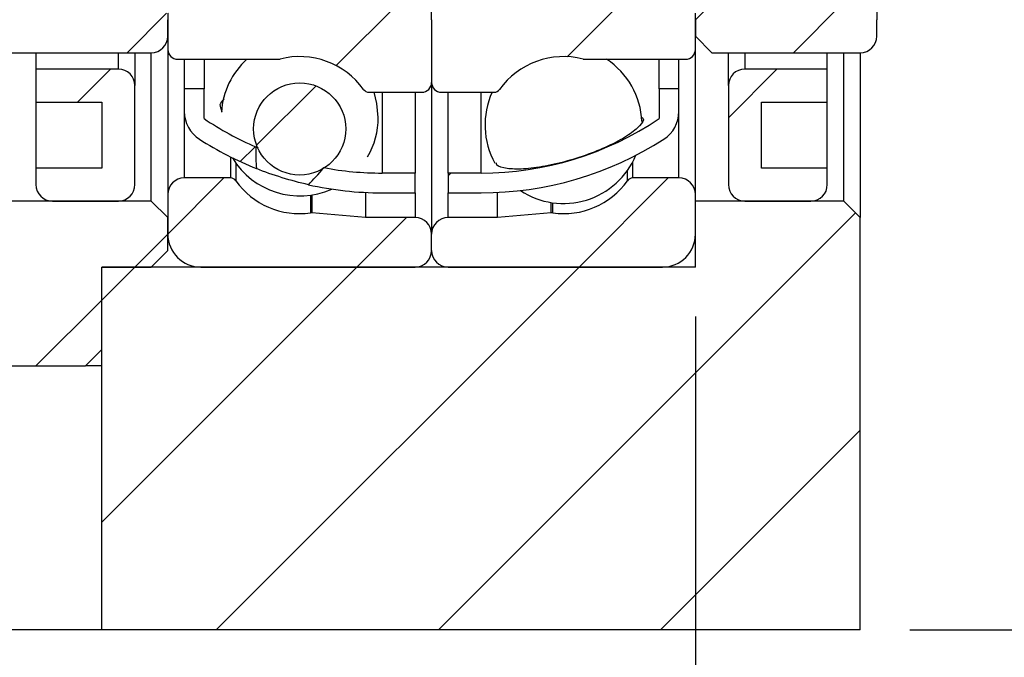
# Model space of a CAD drawing. Header units: millimetres. Extents: x 28 to 292, y 13 to 199.
# Tile 6 of 9: x 240 to 260, y 37 to 50. Entities that reach past the tile are written whole.
import ezdxf

# ---------------------------------------------------------------- set-up
doc = ezdxf.new("R2010")
doc.units = ezdxf.units.MM
doc.layers.add('FORMAT', color=7, linetype='Continuous')
doc.styles.add('SLDTEXTSTYLE0', font='TXT', dxfattribs={"width": 0.75})
doc.dimstyles.new('SLDDIMSTYLE3', dxfattribs={"dimtxt": 3.5, "dimasz": 2.5, "dimexe": 0, "dimexo": 0.0625, "dimgap": 0.875, "dimtad": 1, "dimlfac": 1.5, "dimrnd": 1e-09, "dimzin": 12, "dimdsep": 46, "dimtxsty": 'SLDTEXTSTYLE0', "dimsah": 1, "dimcen": 0.09, "dimadec": 0, "dimazin": 3, "dimtfac": 1, "dimtofl": 0, "dimtmove": 0, "dimatfit": 3, "dimfxl": 1, "dimfrac": 2, "dimtolj": 1, "dimtzin": 12, "dimarcsym": 0})
doc.dimstyles.new('SLDDIMSTYLE4', dxfattribs={"dimtxt": 3.5, "dimasz": 2.5, "dimexe": 0, "dimexo": 0.0625, "dimgap": 0.875, "dimtad": 1, "dimlfac": 1.5, "dimrnd": 1e-09, "dimzin": 12, "dimdsep": 46, "dimtxsty": 'SLDTEXTSTYLE0', "dimsah": 1, "dimcen": 0.09, "dimadec": 0, "dimazin": 3, "dimtfac": 1, "dimtmove": 0, "dimatfit": 0, "dimfxl": 1, "dimfrac": 2, "dimtolj": 1, "dimtzin": 12, "dimarcsym": 0})
doc.dimstyles.new('SLDDIMSTYLE5', dxfattribs={"dimtxt": 3.5, "dimasz": 2.5, "dimexe": 0, "dimexo": 0.0625, "dimgap": 0.875, "dimtad": 1, "dimlfac": 1.5, "dimrnd": 1e-09, "dimzin": 12, "dimdsep": 46, "dimtxsty": 'SLDTEXTSTYLE0', "dimsah": 1, "dimcen": 0.09, "dimadec": 0, "dimazin": 3, "dimtol": 1, "dimtp": 0.02, "dimtm": 0.02, "dimtfac": 1, "dimtmove": 0, "dimatfit": 0, "dimfxl": 1, "dimfrac": 2, "dimtolj": 1, "dimarcsym": 0})
doc.dimstyles.new('SLDDIMSTYLE6', dxfattribs={"dimtxt": 3.5, "dimasz": 2.5, "dimexe": 0, "dimexo": 0.0625, "dimgap": 0.875, "dimtad": 1, "dimdec": 1, "dimlfac": 1.5, "dimrnd": 1e-09, "dimzin": 12, "dimdsep": 46, "dimtxsty": 'SLDTEXTSTYLE0', "dimsah": 1, "dimcen": 0.09, "dimadec": 0, "dimazin": 3, "dimtfac": 1, "dimtdec": 1, "dimtmove": 0, "dimatfit": 0, "dimfxl": 1, "dimfrac": 2, "dimtolj": 1, "dimtzin": 12, "dimarcsym": 0})
pattern_1 = [(45, (0, 0), (-2.245064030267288, 2.245064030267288), [])]

# ---------------------------------------------------------------- blocks, each defined once
blk = doc.blocks.new('_D_11')
at = {"layer": 'FORMAT', "color": 7}
for p, q in [((276.3949105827, 54.0084845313), (276.3949105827, 59.5084845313)), ((260.3150045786, 54.0084845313), (277.3949105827, 54.0084845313)), ((276.3949105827, 54.0084845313), (276.3949105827, 37.3418178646)), ((257.9067540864, 37.3418178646), (277.3949105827, 37.3418178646)), ((276.3949105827, 37.3418178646), (276.3949105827, 31.8418178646))]:
    blk.add_line(p, q, dxfattribs=at)
for points in [[(276.3949105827, 54.0084845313), (276.6449105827, 56.5084845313), (276.1449105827, 56.5084845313)], [(276.3949105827, 37.3418178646), (276.1449105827, 34.8418178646), (276.6449105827, 34.8418178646)]]:
    blk.add_solid(points, dxfattribs=at)
at = {"layer": 'FORMAT', "color": 7, "char_height": 3.5, "attachment_point": 1, "rotation": 90.00000000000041, "style": 'SLDTEXTSTYLE0'}
for s, insert in [('±0.02', (271.8831736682, 45.0447348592)), ('25', (271.8831736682, 38.5600124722))]:
    blk.add_mtext(s, dxfattribs=dict(at, insert=insert))
blk = doc.blocks.new('_D_12')
at = {"layer": 'FORMAT', "color": 7}
for p, q in [((253.5734207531, 43.6751511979), (253.5734207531, 30.8399069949)), ((256.9067540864, 36.3418178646), (256.9067540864, 30.8399069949)), ((253.5734207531, 31.8399069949), (248.0734207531, 31.8399069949)), ((253.5734207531, 31.8399069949), (256.9067540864, 31.8399069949)), ((256.9067540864, 31.8399069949), (261.2597366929, 31.8399069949))]:
    blk.add_line(p, q, dxfattribs=at)
for points in [[(253.5734207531, 31.8399069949), (251.0734207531, 32.0899069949), (251.0734207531, 31.5899069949)], [(256.9067540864, 31.8399069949), (259.4067540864, 31.5899069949), (259.4067540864, 32.0899069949)]]:
    blk.add_solid(points, dxfattribs=at)
at = {"layer": 'FORMAT', "color": 7, "insert": (258.6736254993, 36.3516439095), "char_height": 3.5, "attachment_point": 1, "style": 'SLDTEXTSTYLE0'}
blk.add_mtext('5', dxfattribs=at)
blk = doc.blocks.new('_D_13')
at = {"layer": 'FORMAT', "color": 7}
for p, q in [((233.8400874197, 45.6084845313), (233.8400874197, 30.8399069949)), ((253.5734207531, 43.6751511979), (253.5734207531, 30.8399069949)), ((233.8400874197, 31.8399069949), (228.3400874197, 31.8399069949)), ((233.8400874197, 31.8399069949), (253.5734207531, 31.8399069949)), ((253.5734207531, 31.8399069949), (259.0734207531, 31.8399069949))]:
    blk.add_line(p, q, dxfattribs=at)
for points in [[(233.8400874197, 31.8399069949), (231.3400874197, 32.0899069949), (231.3400874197, 31.5899069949)], [(253.5734207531, 31.8399069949), (256.0734207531, 31.5899069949), (256.0734207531, 32.0899069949)]]:
    blk.add_solid(points, dxfattribs=at)
at = {"layer": 'FORMAT', "color": 7, "char_height": 3.5, "attachment_point": 1, "style": 'SLDTEXTSTYLE0'}
for s, insert in [('(', (237.5352029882, 36.3516439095)), (')', (248.3074256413, 36.3516439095)), ('29.6', (239.2560363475, 36.3516439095))]:
    blk.add_mtext(s, dxfattribs=dict(at, insert=insert))
blk = doc.blocks.new('_D_14')
at = {"layer": 'FORMAT', "color": 7}
for p, q in [((256.9067540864, 36.3418178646), (256.9067540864, 23.0084845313)), ((207.5734207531, 33.0084845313), (207.5734207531, 23.0084845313)), ((207.5734207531, 24.0084845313), (256.9067540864, 24.0084845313))]:
    blk.add_line(p, q, dxfattribs=at)
for points in [[(207.5734207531, 24.0084845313), (210.0734207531, 23.7584845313), (210.0734207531, 24.2584845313)], [(256.9067540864, 24.0084845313), (254.4067540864, 24.2584845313), (254.4067540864, 23.7584845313)]]:
    blk.add_solid(points, dxfattribs=at)
at = {"layer": 'FORMAT', "color": 7, "insert": (230.4874781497, 28.5202214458), "char_height": 3.5, "attachment_point": 1, "style": 'SLDTEXTSTYLE0'}
blk.add_mtext('74', dxfattribs=at)

msp = doc.modelspace()

# ---------------------------------------------------------------- hatches: boundary and pattern name
at = {"layer": 'FORMAT', "linetype": 'Continuous', "lineweight": 18}
h = msp.add_hatch(dxfattribs=at)
h.set_pattern_fill('ANSI31', color=256, style=0)
h.set_pattern_definition(pattern_1)
edge = h.paths.add_edge_path(flags=0)
edge.add_line((239.5734207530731, 50.00848453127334), (239.2400874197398, 49.67515119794))
edge.add_line((239.2400874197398, 49.67515119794), (239.2400874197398, 49.34181786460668))
edge.add_line((239.2400874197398, 49.34181786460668), (239.5734207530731, 49.00848453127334))
edge.add_line((239.5734207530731, 49.00848453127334), (242.5734207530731, 49.00848453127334))
edge.add_arc((242.5734207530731, 49.34181786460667), 0.3333333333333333, 270.0000000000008, 360.0000000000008)
edge.add_line((242.9067540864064, 49.34181786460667), (242.9067540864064, 49.67515119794))
edge.add_arc((242.5734207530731, 49.67515119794), 0.3333333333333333, 0, 90)
edge.add_line((242.5734207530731, 50.00848453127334), (239.5734207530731, 50.00848453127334))
h = msp.add_hatch(dxfattribs=at)
h.set_pattern_fill('ANSI31', color=256, style=0)
h.set_pattern_definition(pattern_1)
edge = h.paths.add_edge_path(flags=0)
edge.add_line((247.9067540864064, 50.00848453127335), (243.1067540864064, 50.00848453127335))
edge.add_arc((243.1067540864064, 49.80848453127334), 0.2000000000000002, 90, 180)
edge.add_line((242.9067540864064, 49.80848453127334), (242.9067540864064, 49.07515119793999))
edge.add_arc((243.1067540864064, 49.07515119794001), 0.2, 180.0000000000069, 270.0000000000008)
edge.add_line((243.1067540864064, 48.87515119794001), (245.1450639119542, 48.87515119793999))
edge.add_arc((245.1450639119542, 49.00848453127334), 0.1333333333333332, 270.0000000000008, 284.4138534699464)
edge.add_arc((245.5734207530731, 47.34181786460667), 1.5875, 35.52891968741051, 104.41385346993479, ccw=False)
edge.add_arc((246.9738733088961, 48.34181786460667), 0.1333333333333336, 215.5289196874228, 270.0000000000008)
edge.add_line((246.9738733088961, 48.20848453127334), (248.0400874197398, 48.20848453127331))
edge.add_arc((248.0400874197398, 48.40848453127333), 0.2000000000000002, 270.0000000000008, 360.0000000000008)
edge.add_line((248.2400874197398, 48.40848453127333), (248.2400874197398, 49.67515119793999))
edge.add_arc((247.9067540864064, 49.67515119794), 0.3333333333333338, 359.9999999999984, 450.0000000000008)
h = msp.add_hatch(dxfattribs=at)
h.set_pattern_fill('ANSI31', color=256, style=0)
h.set_pattern_definition(pattern_1)
edge = h.paths.add_edge_path(flags=0)
edge.add_line((253.5734207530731, 49.07515119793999), (253.5734207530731, 49.80848453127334))
edge.add_arc((253.3734207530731, 49.80848453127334), 0.2000000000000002, 0, 90)
edge.add_line((253.3734207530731, 50.00848453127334), (248.5734207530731, 50.00848453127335))
edge.add_arc((248.5734207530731, 49.67515119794), 0.3333333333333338, 90, 180.0000000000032)
edge.add_line((248.2400874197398, 49.67515119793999), (248.2400874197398, 48.40848453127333))
edge.add_arc((248.4400874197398, 48.40848453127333), 0.2000000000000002, 180, 270.0000000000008)
edge.add_line((248.4400874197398, 48.20848453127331), (249.5063015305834, 48.20848453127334))
edge.add_arc((249.5063015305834, 48.34181786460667), 0.1333333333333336, 270.0000000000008, 324.4710803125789)
edge.add_arc((250.9067540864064, 47.34181786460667), 1.5875, 75.58614653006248, 144.4710803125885, ccw=False)
edge.add_arc((251.3351109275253, 49.00848453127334), 0.1333333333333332, 255.586146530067, 270.0000000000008)
edge.add_line((251.3351109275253, 48.87515119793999), (253.3734207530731, 48.87515119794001))
edge.add_arc((253.3734207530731, 49.07515119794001), 0.2, 270.0000000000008, 359.9999999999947)
h = msp.add_hatch(dxfattribs=at)
h.set_pattern_fill('ANSI31', color=256, style=0)
h.set_pattern_definition(pattern_1)
edge = h.paths.add_edge_path(flags=0)
edge.add_line((253.9067540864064, 50.00848453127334), (253.5734207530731, 49.67515119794))
edge.add_line((253.5734207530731, 49.67515119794), (253.5734207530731, 49.34181786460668))
edge.add_line((253.5734207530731, 49.34181786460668), (253.9067540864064, 49.00848453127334))
edge.add_line((253.9067540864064, 49.00848453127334), (256.9067540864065, 49.00848453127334))
edge.add_arc((256.9067540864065, 49.34181786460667), 0.3333333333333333, 270.0000000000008, 360.0000000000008)
edge.add_line((257.2400874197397, 49.34181786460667), (257.2400874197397, 49.67515119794))
edge.add_arc((256.9067540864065, 49.67515119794), 0.3333333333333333, 0, 90)
edge.add_line((256.9067540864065, 50.00848453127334), (253.9067540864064, 50.00848453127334))
h = msp.add_hatch(dxfattribs=at)
h.set_pattern_fill('ANSI31', color=256, style=0)
h.set_pattern_definition(pattern_1)
edge = h.paths.add_edge_path(flags=0)
edge.add_line((240.2400874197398, 48.00848453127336), (241.5734207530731, 48.00848453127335))
edge.add_line((241.5734207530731, 48.00848453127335), (241.5734207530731, 46.67515119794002))
edge.add_line((241.5734207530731, 46.67515119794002), (240.2400874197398, 46.67515119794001))
edge.add_line((240.2400874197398, 46.67515119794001), (240.2400874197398, 46.34181786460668))
edge.add_arc((240.5734207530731, 46.34181786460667), 0.3333333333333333, 179.9999999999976, 270.0000000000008)
edge.add_line((240.5734207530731, 46.00848453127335), (241.9067540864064, 46.00848453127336))
edge.add_arc((241.9067540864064, 46.34181786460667), 0.3333333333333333, 270.0000000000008, 360.0000000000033)
edge.add_line((242.2400874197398, 46.34181786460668), (242.2400874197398, 48.34181786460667))
edge.add_arc((241.9067540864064, 48.34181786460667), 0.3333333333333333, 0, 90)
edge.add_line((241.9067540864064, 48.67515119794), (240.2400874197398, 48.67515119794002))
edge.add_line((240.2400874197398, 48.67515119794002), (240.2400874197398, 48.00848453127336))
h = msp.add_hatch(dxfattribs=at)
h.set_pattern_fill('ANSI31', color=256, style=0)
h.set_pattern_definition(pattern_1)
edge = h.paths.add_edge_path(flags=0)
edge.add_line((256.2400874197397, 46.67515119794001), (254.9067540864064, 46.67515119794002))
edge.add_line((254.9067540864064, 46.67515119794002), (254.9067540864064, 48.00848453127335))
edge.add_line((254.9067540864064, 48.00848453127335), (256.2400874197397, 48.00848453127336))
edge.add_line((256.2400874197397, 48.00848453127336), (256.2400874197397, 48.67515119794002))
edge.add_line((256.2400874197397, 48.67515119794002), (254.5734207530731, 48.67515119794))
edge.add_arc((254.5734207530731, 48.34181786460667), 0.3333333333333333, 90, 180)
edge.add_line((254.2400874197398, 48.34181786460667), (254.2400874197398, 46.34181786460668))
edge.add_arc((254.5734207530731, 46.34181786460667), 0.3333333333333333, 179.9999999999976, 270.0000000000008)
edge.add_line((254.5734207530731, 46.00848453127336), (255.9067540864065, 46.00848453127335))
edge.add_arc((255.9067540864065, 46.34181786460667), 0.3333333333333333, 270.0000000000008, 360.0000000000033)
edge.add_line((256.2400874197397, 46.34181786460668), (256.2400874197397, 46.67515119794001))
h = msp.add_hatch(dxfattribs=at)
h.set_pattern_fill('ANSI31', color=256, style=0)
h.set_pattern_definition(pattern_1)
edge = h.paths.add_edge_path(flags=0)
edge.add_arc((245.5734207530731, 47.46696237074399), 0.9312486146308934, 0, 360)
h = msp.add_hatch(dxfattribs=at)
h.set_pattern_fill('ANSI31', color=256, style=0)
h.set_pattern_definition(pattern_1)
edge = h.paths.add_edge_path(flags=0)
edge.add_arc((243.9067540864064, 47.81893046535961), 0.6666666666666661, 180, 237.3247134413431)
edge.add_arc((247.2400874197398, 53.0160602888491), 6.840909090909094, 237.324713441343, 248.1978605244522)
edge.add_ellipse((248.065985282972, 54.00848453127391), major_axis=(-3.055302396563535, -8.018379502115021), ratio=0.1806368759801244, start_angle=354.7769402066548, end_angle=356.23114237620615, ccw=False)
edge.add_arc((247.2400874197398, 53.0160602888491), 6.440909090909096, 236.01835341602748, 246.6366057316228, ccw=False)
edge.add_line((243.6400874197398, 47.67515119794), (243.6400874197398, 48.27515119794))
edge.add_line((243.6400874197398, 48.27515119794), (243.2400874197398, 48.27515119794))
edge.add_line((243.2400874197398, 48.27515119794), (243.2400874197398, 47.81893046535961))
h = msp.add_hatch(dxfattribs=at)
h.set_pattern_fill('ANSI31', color=256, style=0)
h.set_pattern_definition(pattern_1)
edge = h.paths.add_edge_path(flags=0)
edge.add_arc((249.2400874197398, 53.0160602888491), 6.440909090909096, 270, 303.981646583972, ccw=False)
edge.add_line((249.2400874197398, 46.57515119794), (248.5734207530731, 46.57515119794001))
edge.add_line((248.5734207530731, 46.57515119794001), (248.5734207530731, 46.17515119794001))
edge.add_line((248.5734207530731, 46.17515119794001), (249.2400874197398, 46.17515119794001))
edge.add_arc((249.2400874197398, 53.0160602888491), 6.840909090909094, 270.0000000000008, 302.6752865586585)
edge.add_arc((252.5734207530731, 47.81893046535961), 0.6666666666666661, 302.6752865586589, 360.0000000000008)
edge.add_line((253.2400874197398, 47.81893046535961), (253.2400874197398, 48.27515119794))
edge.add_line((253.2400874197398, 48.27515119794), (252.8400874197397, 48.27515119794))
edge.add_line((252.8400874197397, 48.27515119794), (252.8400874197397, 47.67515119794))
h = msp.add_hatch(dxfattribs=at)
h.set_pattern_fill('ANSI31', color=256, style=0)
h.set_pattern_definition(pattern_1)
edge = h.paths.add_edge_path(flags=0)
edge.add_line((247.9067540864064, 46.17515119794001), (247.9067540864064, 46.57515119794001))
edge.add_line((247.9067540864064, 46.57515119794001), (247.2400874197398, 46.57515119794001))
edge.add_arc((247.2400874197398, 53.0160602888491), 6.440909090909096, 259.4455670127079, 270, ccw=False)
edge.add_ellipse((248.065985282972, 54.00848453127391), major_axis=(-3.055302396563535, -8.018379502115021), ratio=0.1806368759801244, start_angle=4.040825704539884, end_angle=5.544463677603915, ccw=False)
edge.add_arc((247.2400874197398, 53.0160602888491), 6.840909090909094, 257.4024294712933, 270.0000000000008)
edge.add_line((247.2400874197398, 46.17515119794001), (247.9067540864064, 46.17515119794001))
h = msp.add_hatch(dxfattribs=at)
h.set_pattern_fill('ANSI31', color=256, style=0)
h.set_pattern_definition(pattern_1)
edge = h.paths.add_edge_path(flags=0)
edge.add_line((243.5734207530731, 44.67515119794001), (247.9067540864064, 44.67515119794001))
edge.add_arc((247.9067540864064, 45.00848453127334), 0.3333333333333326, 270.0000000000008, 360.0000000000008)
edge.add_line((248.2400874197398, 45.00848453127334), (248.2400874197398, 45.34181786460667))
edge.add_arc((247.9067540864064, 45.34181786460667), 0.3333333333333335, 0, 90)
edge.add_line((247.9067540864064, 45.67515119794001), (246.9067540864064, 45.67515119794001))
edge.add_line((246.9067540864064, 45.67515119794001), (245.8213449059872, 45.77011219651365))
edge.add_arc((245.8097241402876, 45.63728623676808), 0.1333333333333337, 84.99999999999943, 97.89274711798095)
edge.add_arc((245.5734207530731, 47.34181786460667), 1.5875, 215.5289196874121, 277.89274711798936, ccw=False)
edge.add_arc((244.1729681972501, 46.34181786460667), 0.133333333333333, 35.52891968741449, 90)
edge.add_line((244.1729681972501, 46.47515119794), (243.2400874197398, 46.47515119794))
edge.add_arc((243.2400874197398, 46.14181786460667), 0.3333333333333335, 90, 180)
edge.add_line((242.9067540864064, 46.14181786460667), (242.9067540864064, 45.34181786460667))
edge.add_arc((243.5734207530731, 45.34181786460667), 0.6666666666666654, 180, 270.0000000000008)
h = msp.add_hatch(dxfattribs=at)
h.set_pattern_fill('ANSI31', color=256, style=0)
h.set_pattern_definition(pattern_1)
edge = h.paths.add_edge_path(flags=0)
edge.add_line((248.2400874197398, 45.34181786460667), (248.2400874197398, 45.00848453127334))
edge.add_arc((248.5734207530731, 45.00848453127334), 0.3333333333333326, 180, 270.0000000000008)
edge.add_line((248.5734207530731, 44.67515119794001), (252.9067540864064, 44.67515119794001))
edge.add_arc((252.9067540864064, 45.34181786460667), 0.6666666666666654, 270.0000000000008, 360.0000000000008)
edge.add_line((253.5734207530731, 45.34181786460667), (253.5734207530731, 46.14181786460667))
edge.add_arc((253.2400874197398, 46.14181786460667), 0.3333333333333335, 0, 90)
edge.add_line((253.2400874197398, 46.47515119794), (252.3072066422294, 46.47515119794))
edge.add_arc((252.3072066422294, 46.34181786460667), 0.133333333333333, 90, 144.4710803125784)
edge.add_arc((250.9067540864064, 47.34181786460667), 1.5875, 262.10725288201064, 324.4710803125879, ccw=False)
edge.add_arc((250.670450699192, 45.63728623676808), 0.1333333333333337, 82.10725288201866, 95.00000000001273)
edge.add_line((250.6588299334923, 45.77011219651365), (249.5734207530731, 45.67515119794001))
edge.add_line((249.5734207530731, 45.67515119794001), (248.5734207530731, 45.67515119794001))
edge.add_arc((248.5734207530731, 45.34181786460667), 0.3333333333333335, 90, 180)
h = msp.add_hatch(dxfattribs=at)
h.set_pattern_fill('ANSI31', color=256, style=0)
h.set_pattern_definition(pattern_1)
h.paths.add_polyline_path([(242.9067540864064, 45.67515119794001), (242.5734207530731, 46.00848453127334), (237.5734207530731, 46.00848453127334), (237.2400874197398, 45.67515119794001), (237.2400874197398, 43.00848453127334), (237.5734207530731, 42.67515119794), (241.2400874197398, 42.67515119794), (241.5734207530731, 43.00848453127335), (241.5734207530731, 44.67515119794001), (242.5734207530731, 44.67515119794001), (242.9067540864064, 45.00848453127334)], flags=0)
h = msp.add_hatch(dxfattribs=at)
h.set_pattern_fill('ANSI31', color=256, style=0)
h.set_pattern_definition(pattern_1)
h.paths.add_polyline_path([(241.5734207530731, 37.34181786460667), (256.9067540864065, 37.34181786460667), (256.9067540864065, 45.67515119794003), (256.5734207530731, 46.00848453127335), (253.5734207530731, 46.00848453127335), (253.5734207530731, 44.67515119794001), (241.5734207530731, 44.67515119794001)], flags=0)

# ---------------------------------------------------------------- linework, layer by layer
at = {"color": 7, "linetype": 'Continuous', "lineweight": 25}
for p, q in [((248.2400871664, 49.6751511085), (248.2400871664, 58.341817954)), ((257.2400873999, 58.341817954), (257.2400873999, 49.6751511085)), ((253.5734207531, 49.6751511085), (253.9067541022, 50.0084844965)), ((242.9067535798, 49.8084845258), (242.9067535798, 49.0751511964)), ((253.5734207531, 49.0751511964), (253.5734207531, 49.8084845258)), ((242.9067535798, 49.3418177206), (242.9067535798, 49.6751511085)), ((248.2400871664, 49.6751511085), (248.2400871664, 48.4084847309)), ((253.5734207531, 49.6751511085), (253.5734207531, 49.3418177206)), ((257.2400873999, 49.3418177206), (257.2400873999, 49.6751511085)), ((253.9067541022, 49.008484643), (253.5734207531, 49.3418177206)), ((239.5734209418, 49.008484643), (242.5734208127, 49.008484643)), ((240.2400877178, 49.008484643), (240.2400877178, 48.6751509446)), ((242.2400868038, 49.008484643), (242.2400868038, 48.3418175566)), ((242.5734208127, 46.0084844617), (242.5734208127, 49.008484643)), ((242.9067535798, 49.0751511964), (242.9067535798, 46.1418175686)), ((253.5734207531, 46.1418175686), (253.5734207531, 49.0751511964)), ((253.9067541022, 49.008484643), (256.9067540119, 49.008484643)), ((254.2400874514, 48.3418175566), (254.2400874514, 49.008484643)), ((256.2400875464, 48.6751509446), (256.2400875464, 49.008484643)), ((256.5734206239, 46.0084844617), (256.5734206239, 49.008484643)), ((256.9067540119, 48.9946076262), (256.9067540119, 48.1159277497)), ((243.1067544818, 48.8751512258), (245.1450638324, 48.8751512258)), ((243.2400875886, 48.8751512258), (243.2400875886, 48.2751510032)), ((243.64008753, 48.8751512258), (243.64008753, 48.2751510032)), ((251.3351109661, 48.8751512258), (253.3734207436, 48.8751512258)), ((252.8400874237, 48.2751510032), (252.8400874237, 48.8751512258)), ((253.2400874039, 48.2751510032), (253.2400874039, 48.8751512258)), ((240.2400877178, 48.6751509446), (240.2400877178, 48.0084847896)), ((241.9067540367, 48.6751509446), (240.2400877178, 48.6751509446)), ((256.2400875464, 48.6751509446), (254.5734207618, 48.6751509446)), ((256.2400875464, 48.0084847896), (256.2400875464, 48.6751509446)), ((248.2400871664, 48.4084847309), (248.2400871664, 45.3418176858)), ((242.2400868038, 46.3418178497), (242.2400868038, 48.3418175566)), ((243.2400875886, 48.2751510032), (243.2400875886, 47.8189302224)), ((243.64008753, 48.2751510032), (243.2400875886, 48.2751510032)), ((243.64008753, 47.6751514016), (243.64008753, 48.2751510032)), ((246.9738734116, 48.2084844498), (248.0400875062, 48.2084844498)), ((247.9067537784, 48.2084844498), (247.9067537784, 46.5751514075)), ((248.4400874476, 48.2084844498), (249.5063015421, 48.2084844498)), ((248.5734208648, 46.5751514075), (248.5734208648, 48.2084844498)), ((252.8400874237, 48.2751510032), (252.8400874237, 47.6751514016)), ((253.2400874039, 48.2751510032), (252.8400874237, 48.2751510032)), ((253.2400874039, 47.8189302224), (253.2400874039, 48.2751510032)), ((254.2400874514, 48.3418175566), (254.2400874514, 46.3418178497)), ((240.2400877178, 48.0084847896), (241.5734212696, 48.0084847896)), ((240.2400877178, 48.0084847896), (240.2400877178, 46.6751512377)), ((241.5734212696, 48.0084847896), (241.5734212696, 46.6751512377)), ((254.9067541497, 48.0084847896), (256.2400875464, 48.0084847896)), ((254.9067541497, 46.6751512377), (254.9067541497, 48.0084847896)), ((256.2400875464, 46.6751512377), (256.2400875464, 48.0084847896)), ((256.9067540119, 48.1159277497), (256.9067540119, 45.6751510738)), ((244.6858708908, 47.1032529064), (244.7311474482, 47.0855894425)), ((240.2400877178, 46.6751512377), (240.2400877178, 46.3418178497)), ((241.5734212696, 46.6751512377), (240.2400877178, 46.6751512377)), ((256.2400875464, 46.6751512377), (254.9067541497, 46.6751512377)), ((256.2400875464, 46.3418178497), (256.2400875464, 46.6751512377)), ((244.1729679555, 46.4751509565), (243.2400875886, 46.4751509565)), ((247.9067537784, 46.5751514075), (247.2400876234, 46.5751514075)), ((247.9067537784, 46.1751514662), (247.9067537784, 46.5751514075)), ((248.5734208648, 46.5751514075), (248.5734208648, 46.1751514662)), ((249.2400873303, 46.5751514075), (248.5734208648, 46.5751514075)), ((253.2400874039, 46.4751509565), (252.3072066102, 46.4751509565)), ((246.9067542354, 46.1832769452), (246.9067542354, 45.6751510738)), ((249.5734207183, 45.6751510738), (249.5734207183, 46.1832769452)), ((242.5734208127, 46.0084844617), (237.573420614, 46.0084844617)), ((240.5734204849, 46.0084844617), (241.9067540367, 46.0084844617)), ((242.5734208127, 46.0084844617), (242.9067535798, 45.6751510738)), ((242.9067535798, 46.1418175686), (242.9067535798, 45.3418176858)), ((247.2400876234, 46.1751514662), (247.9067537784, 46.1751514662)), ((248.5734208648, 46.1751514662), (249.2400873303, 46.1751514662)), ((253.5734207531, 45.3418176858), (253.5734207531, 46.1418175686)), ((253.5734207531, 44.6751509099), (253.5734207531, 46.0084844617)), ((256.5734206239, 46.0084844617), (253.5734207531, 46.0084844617)), ((254.5734207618, 46.0084844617), (255.9067541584, 46.0084844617)), ((256.5734206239, 46.0084844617), (256.9067540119, 45.6751510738)), ((242.9067535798, 45.0084842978), (242.9067535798, 45.6751510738)), ((246.9067542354, 45.6751510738), (245.8213449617, 45.7701124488)), ((247.9067537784, 45.6751510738), (246.9067542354, 45.6751510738)), ((249.5734207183, 45.6751510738), (248.5734208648, 45.6751510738)), ((250.658829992, 45.7701124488), (249.5734207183, 45.6751510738)), ((256.9067540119, 37.3418176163), (256.9067540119, 45.6751510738)), ((248.2400871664, 45.0084842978), (248.2400871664, 45.3418176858)), ((242.9067535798, 45.0084842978), (242.5734208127, 44.6751509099)), ((241.5734212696, 44.6751509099), (242.5734208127, 44.6751509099)), ((241.5734212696, 43.0084845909), (241.5734212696, 44.6751509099)), ((241.5734212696, 37.3418176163), (241.5734212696, 44.6751509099)), ((253.5734207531, 44.6751509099), (241.5734212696, 44.6751509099)), ((243.5734209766, 44.6751509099), (247.9067537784, 44.6751509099)), ((248.5734208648, 44.6751509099), (252.9067540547, 44.6751509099)), ((241.5734212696, 43.0084845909), (241.2400872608, 42.675150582)), ((237.573420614, 42.675150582), (241.2400872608, 42.675150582)), ((241.5734212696, 42.675150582), (241.2400872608, 42.675150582)), ((241.5734212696, 37.3418176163), (208.2400849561, 37.3418176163)), ((256.9067540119, 37.3418176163), (241.5734212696, 37.3418176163))]:
    msp.add_line(p, q, dxfattribs=at)
at = {"color": 8, "linetype": 'Continuous', "lineweight": 25}
for p, q in [((241.9067540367, 48.6751509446), (241.9067540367, 49.008484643)), ((254.5734207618, 49.008484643), (254.5734207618, 48.6751509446)), ((247.2400876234, 48.2084844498), (247.2400876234, 46.5751514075)), ((249.2400873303, 46.5751514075), (249.2400873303, 48.2084844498)), ((243.2400875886, 47.8189302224), (243.2400875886, 46.4751509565)), ((253.2400874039, 46.4751509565), (253.2400874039, 47.8189302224)), ((244.1729679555, 46.9012571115), (244.1729679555, 46.4751509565)), ((252.3072066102, 46.4751509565), (252.3072066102, 46.7999242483)), ((244.2814775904, 46.7780102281), (244.2814775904, 46.4192995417)), ((252.1986970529, 46.4192995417), (252.1986970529, 46.62499455)), ((245.7914147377, 46.1280669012), (245.7914147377, 45.7693562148)), ((245.8213449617, 46.1325068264), (245.8213449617, 45.7701124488)), ((247.9067537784, 46.1751514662), (247.9067537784, 45.6751510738)), ((248.5734208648, 45.6751510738), (248.5734208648, 46.1751514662)), ((250.658829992, 45.7701124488), (250.658829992, 45.9794917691)), ((250.6887599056, 45.7693562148), (250.6887599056, 45.975051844))]:
    msp.add_line(p, q, dxfattribs=at)
at = {"color": 7, "linetype": 'Continuous', "lineweight": 25, "flags": 128}
msp.add_lwpolyline([(247.1609208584, 47.7005280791), (247.1354088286, 47.9839872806), (247.0774606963, 48.2084844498)], dxfattribs=at)
at = {"color": 7, "linetype": 'Continuous', "lineweight": 25}
msp.add_circle((245.5734207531, 47.4669623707), 0.9312486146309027, dxfattribs=at)
for centre, radius, start, end in [((242.5734207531, 49.3418178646), 0.3333333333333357, 270, 0), ((256.9067540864, 49.3418178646), 0.3333333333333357, 270, 0), ((243.1067540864, 49.0751511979), 0.2000000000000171, 180, 270), ((253.3734207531, 49.0751511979), 0.2000000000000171, 270, 360), ((245.5734207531, 47.7005280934), 1.587500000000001, 132.2753931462, 176.1803985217), ((245.145063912, 49.0084845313), 0.133333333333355, 270, 284.4138534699), ((245.5734207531, 47.3418178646), 1.587499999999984, 35.5289196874, 104.4138534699), ((250.9067540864, 47.3418178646), 1.587499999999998, 75.5861465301, 144.4710803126), ((251.3351109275, 49.0084845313), 0.1333333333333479, 255.5861465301, 270), ((250.9067540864, 47.5475129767), 1.587500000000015, 2.4624796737, 56.7522347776), ((241.9067540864, 48.3418178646), 0.3333333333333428, 0, 90), ((254.5734207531, 48.3418178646), 0.3333333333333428, 90, 180), ((248.0400874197, 48.4084845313), 0.2000000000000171, 270, 0), ((248.4400874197, 48.4084845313), 0.2000000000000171, 180, 270), ((246.9738733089, 48.3418178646), 0.1333333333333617, 215.5289196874, 270), ((250.9067540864, 47.5475129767), 1.587500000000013, 155.3950064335, 209.1699200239), ((249.5063015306, 48.3418178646), 0.1333333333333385, 270, 324.4710803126), ((243.9067540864, 47.8189304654), 0.6666666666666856, 180, 237.3247134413), ((252.5734207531, 47.8189304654), 0.666666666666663, 302.6752865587, 0), ((247.2400874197, 53.0160602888), 6.440909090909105, 236.018353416, 246.6366057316), ((245.5734207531, 47.7005280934), 1.587500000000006, 329.8063625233, 0), ((249.2400874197, 53.0160602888), 6.440909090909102, 270, 303.981646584), ((247.2400874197, 53.0160602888), 6.84090909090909, 237.3247134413, 248.1978605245), ((249.2400874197, 53.0160602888), 6.840909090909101, 270, 302.6752865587), ((245.5734207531, 47.7005280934), 1.587500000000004, 211.0838831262, 294.0988461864), ((250.9067540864, 47.5475129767), 1.58749999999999, 236.6528780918, 337.2467547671), ((247.2400874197, 53.0160602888), 6.440909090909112, 259.4455670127, 270), ((243.2400874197, 46.1418178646), 0.3333333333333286, 90, 180), ((244.1729681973, 46.3418178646), 0.1333333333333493, 35.5289196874, 90), ((245.5734207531, 47.3418178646), 1.587500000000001, 215.5289196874, 277.892747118), ((250.9067540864, 47.3418178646), 1.587500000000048, 262.107252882, 324.4710803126), ((252.3072066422, 46.3418178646), 0.1333333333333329, 90, 144.4710803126), ((253.2400874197, 46.1418178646), 0.3333333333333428, 0, 90), ((240.5734207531, 46.3418178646), 0.3333333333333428, 180, 270), ((241.9067540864, 46.3418178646), 0.3333333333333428, 270, 0), ((247.2400874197, 53.0160602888), 6.840909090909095, 257.4024294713, 270), ((254.5734207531, 46.3418178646), 0.3333333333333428, 180, 270), ((255.9067540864, 46.3418178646), 0.3333333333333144, 270, 0), ((245.8097241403, 45.6372862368), 0.1333333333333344, 85, 97.892747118), ((247.9067540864, 45.3418178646), 0.3333333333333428, 0, 90), ((248.5734207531, 45.3418178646), 0.3333333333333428, 90, 180), ((250.6704506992, 45.6372862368), 0.1333333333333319, 82.107252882, 95), ((243.5734207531, 45.3418178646), 0.6666666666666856, 180, 270), ((252.9067540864, 45.3418178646), 0.666666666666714, 270, 0), ((247.9067540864, 45.0084845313), 0.3333333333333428, 270, 0), ((248.5734207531, 45.0084845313), 0.3333333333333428, 180, 270)]:
    msp.add_arc(centre, radius, start, end, dxfattribs=at)
for start_param, end_param in [(5.814702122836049, 5.933496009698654), (0.3727902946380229, 0.493109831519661)]:
    msp.add_ellipse((248.065985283, 54.0084845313), major_axis=(-3.055302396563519, -8.018379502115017), ratio=0.180636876, start_param=start_param, end_param=end_param, dxfattribs=at)
for points, knots in [([(244.0074675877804, 47.81366266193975), (243.9847893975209, 47.86590350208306), (243.9394424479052, 47.97036345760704), (244.0109026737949, 48.03548757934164), (244.0466253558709, 48.0680428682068)], [0, 0, 0, 0, 0.5001039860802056, 1, 1, 1, 1]), ([(252.4961094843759, 47.6984232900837), (252.5025125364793, 47.69306293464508), (252.5448060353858, 47.65765666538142), (252.461945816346, 47.53508603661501), (252.2427247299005, 47.34808110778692), (251.8727501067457, 47.14126534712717), (251.4112871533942, 46.94781634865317), (250.9038656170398, 46.78937668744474), (250.4098740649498, 46.68481481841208), (249.9796406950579, 46.64310128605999), (249.6848090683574, 46.67206376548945), (249.5404306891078, 46.7243227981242), (249.5504834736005, 46.77522992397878), (249.5516324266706, 46.78104820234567)], [0, 0, 0, 0, 0.0191289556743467, 0.1263507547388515, 0.2335739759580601, 0.3407899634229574, 0.4480326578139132, 0.5554154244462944, 0.6630576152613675, 0.7709190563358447, 0.8787267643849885, 0.9861394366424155, 1, 1, 1, 1]), ([(245.7480724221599, 46.33983916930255), (245.5757613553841, 46.37834758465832), (245.3975491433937, 46.42588817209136), (245.0371537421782, 46.53744858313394), (244.8631486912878, 46.59894878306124), (244.6993566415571, 46.66446802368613)], [0, 0, 0, 0, 0.5, 0.5, 1, 1, 1, 1])]:
    msp.add_open_spline(points, degree=3, knots=knots, dxfattribs=at)

# ---------------------------------------------------------------- dimensions: what is measured, and where the dimension line sits
at = {"layer": 'FORMAT', "color": 7}
dim = msp.add_linear_dim(base=(276.3949105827, 37.3418178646), p1=(259.3150045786, 54.0084845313), p2=(256.9067540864, 37.3418178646), angle=90, dimstyle='SLDDIMSTYLE5', dxfattribs=at)
dim.commit()
dim.dimension.update_dxf_attribs({"geometry": '_D_11', "text_midpoint": (276.3949105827, 47.5992487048), "dimtype": 160})
dim = msp.add_linear_dim(base=(253.5734207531, 31.8399069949), p1=(233.8400874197, 46.6084845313), p2=(253.5734207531, 44.6751511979), text='(<>)', dimstyle='SLDDIMSTYLE6', dxfattribs=at)
dim.commit()
dim.dimension.update_dxf_attribs({"geometry": '_D_13', "text_midpoint": (243.7817311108, 31.8399069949), "dimtype": 160})
for base, p1, dimstyle, picture, middle in [((256.9067540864, 31.8399069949), (253.5734207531, 44.6751511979), 'SLDDIMSTYLE4', '_D_12', (259.9666810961, 31.8399069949)), ((256.9067540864, 24.0084845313), (207.5734207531, 34.0084845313), 'SLDDIMSTYLE3', '_D_14', (233.0735893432, 24.0084845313))]:
    dim = msp.add_linear_dim(base=base, p1=p1, p2=(256.9067540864, 37.3418178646), dimstyle=dimstyle, dxfattribs=at)
    dim.commit()
    dim.dimension.update_dxf_attribs({"geometry": picture, "text_midpoint": middle, "dimtype": 160})

doc.saveas('drawing.dxf')
